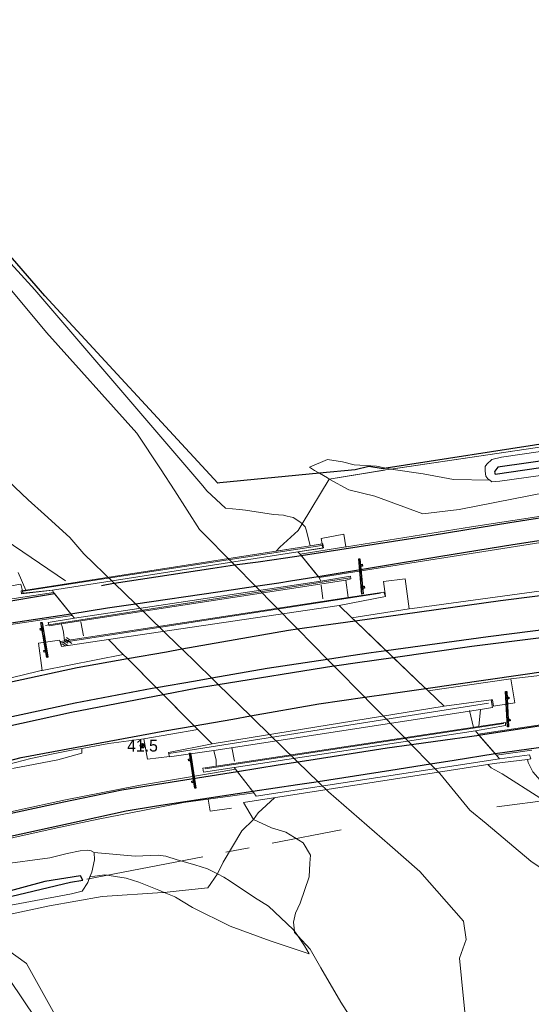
# Model space of a CAD drawing. Header units: metres. Extents: x 169249 to 194689, y 406250 to 412203.
# Tile 248 of 256: x 185000 to 185043, y 410348 to 410432. Entities that reach past the tile are written whole.
import ezdxf
from ezdxf.enums import TextEntityAlignment as Align

# ---------------------------------------------------------------- set-up
doc = ezdxf.new("R2010")
doc.units = ezdxf.units.M
doc.linetypes.add('BGT_NLCS_N264$0$AM-AS', pattern=[16, 10, -2, 2, -2])
doc.layers.get('0').update_dxf_attribs({"linetype": 'CONTINUOUS'})
for name, color, linetype, lineweight in [('BGT_NLCS_N264$0$B-WE-AM-AS_KUNSTWERK_DUIKER-GV', 252, 'BGT_NLCS_N264$0$AM-AS', 18), ('BGT_NLCS_N264$0$B-WE-BV-LEUNING-G', 252, 'BGT_NLCS_N264$0$BV-LEUNING', 18), ('BGT_NLCS_N264$0$B-WE-FV-GELEIDING_WILDRASTER-G', 252, 'CONTINUOUS', 18), ('BGT_NLCS_N264$0$B-WE-GW-TALUD_KRUIN-G', 252, 'CONTINUOUS', 18), ('BGT_NLCS_N264$0$B-WE-GW-TALUD_TEEN-G', 252, 'CONTINUOUS', 18), ('BGT_NLCS_N264$0$B-WE-GW-WATERGANG_INSTEEK-G', 252, 'CONTINUOUS', 18), ('BGT_NLCS_N264$0$B-WE-GW-WATERGANG_WATERLIJN-G', 252, 'CONTINUOUS', 18), ('BGT_NLCS_N264$0$B-WE-IE-TERREINAFSCHEIDING_KUNSTMATIG_HEKWERK-G', 252, 'BGT_NLCS_N264$0$IE-TERREINAFSCHEIDING-KUNSTMATIG', 18), ('BGT_NLCS_N264$0$B-WE-OG-TOPOGRAFIE_TERREIN_GROEN-GV', 252, 'CONTINUOUS', 18), ('BGT_NLCS_N264$0$B-WE-OG-TOPOGRAFIE_TERREIN_GROEN_BOS-GV', 252, 'CONTINUOUS', 18), ('BGT_NLCS_N264$0$B-WE-OG-TOPOGRAFIE_WATER-GV', 252, 'CONTINUOUS', 18), ('BGT_NLCS_N264$0$B-WE-OG-TOPOGRAFIE_WEG_BERM-GV', 252, 'CONTINUOUS', 18), ('BGT_NLCS_N264$0$B-WE-OG-TOPOGRAFIE_WEG_RIJWEG-GV', 252, 'CONTINUOUS', 18), ('BGT_NLCS_N264$0$B-WE-OG-TOPOGRAFIE_WEG_RIJWIELPAD-GV', 252, 'CONTINUOUS', 18), ('BGT_NLCS_N264$0$B-WE-VW-VERKEERSTEKEN_BORD-S', 252, 'CONTINUOUS', 25), ('BGT_NLCS_N264$0$B-WE-WH-KUNSTWERK_BRUG-GV', 252, 'CONTINUOUS', 18), ('X-XX-AL-REFERENTIE-G', 7, 'CONTINUOUS', 18)]:
    doc.layers.add(name, color=color, linetype=linetype, lineweight=lineweight)
for name, color, linetype in [('BGT_NLCS_N264$0$B-WE-IE-MEUBILAIR_WEGMEUBILAIR-S', 252, 'CONTINUOUS'), ('BGT_NLCS_N264$0$B-WE-IE-TERREINAFSCHEIDING_KUNSTMATIG_HEKWERK_RASTER-G', 252, 'CONTINUOUS'), ('BGT_NLCS_N264$0$B-WE-OG-TOPOGRAFIE_WATER_SLOOT-GV', 252, 'CONTINUOUS'), ('BGT_NLCS_N264$0$B-WE-VW-MARKERING-G', 252, 'CONTINUOUS'), ('BGT_NLCS_N264$0$Label_Puntobject', 252, 'CONTINUOUS'), ('BGT_NLCS_N264$0$Taludsymbool_Oever', 252, 'CONTINUOUS')]:
    doc.layers.add(name, color=color, linetype=linetype)
doc.styles.add('BGT_NLCS_N264$0$STANDARD', font='txt')
doc.linetypes.add('BGT_NLCS_N264$0$BV-LEUNING', pattern='A,1,[69,NLCS.SHX,S=0.2,R=0,X=0,Y=0],1', length=2)
doc.linetypes.add('BGT_NLCS_N264$0$IE-TERREINAFSCHEIDING-KUNSTMATIG', pattern='A,4,[82,NLCS.SHX,S=0.75,R=90,X=0,Y=0],4,-2', length=10)

# ---------------------------------------------------------------- blocks, each defined once
blk = doc.blocks.new('BGT_NLCS_N264$0$SIE-WEG_SCHRIKHEK')
for points in [[(-1.125, 0), (-1.125, 0.1), (-1.5, 0.1), (-1.5, 0)], [(-0.375, 0), (-0.375, 0.1), (-0.75, 0.1), (-0.75, 0)], [(0.375, 0.1), (0, 0.1), (0, 0), (0.375, 0)], [(1.125, 0), (1.125, 0.1), (0.75, 0.1), (0.75, 0)]]:
    blk.add_hatch(color=0).paths.add_polyline_path(points)
at = {"color": 0}
for p, q in [((-1.125, 0), (-1.125, 0.1)), ((-0.75, 0), (-0.75, 0.1)), ((-0.375, 0), (-0.375, 0.1)), ((0, 0.1), (0, 0)), ((0.375, 0.1), (0.375, 0)), ((0.75, 0.1), (0.75, 0)), ((1.125, 0.1), (1.125, 0))]:
    blk.add_line(p, q, dxfattribs=at)
at = {"flags": 128}
for points in [[(-1.5, 0.1), (1.5, 0.1), (1.5, 0), (-1.5, 0)], [(-1.0125, 0.1), (-1.0125, 0.25), (-0.8625, 0.25), (-0.8625, 0.1)], [(0.8625, 0.1), (0.8625, 0.25), (1.0125, 0.25), (1.0125, 0.1)]]:
    blk.add_lwpolyline(points, close=True, dxfattribs=at)
blk = doc.blocks.new('BGT_NLCS_N264$0$SIE-WEG_PAAL_ALGEMEEN_TYPE_02-SO')
at = {"ltscale": 0.5}
h = blk.add_hatch(color=256, dxfattribs=at)
h.paths.add_polyline_path([(0, 0), (0.1875, 0, 0.4142136), (0, 0.1875)])
h.paths.add_polyline_path([(0, -0.1875), (0, 0), (-0.1875, 0, 0.4142136)])
for p, q in [((-0.1875, 0), (0.1875, 0)), ((0, -0.1875), (0, 0.1875))]:
    blk.add_line(p, q, dxfattribs=at)
blk.add_circle((0, 0), 0.1875, dxfattribs=at)
blk = doc.blocks.new('BGT_NLCS_N264$0$BGT_NLCS_N264_ACAD_1_FMEBLOCK24')
at = {"layer": 'BGT_NLCS_N264$0$Taludsymbool_Oever', "color": 7, "lineweight": 18}
for p, q in [((-0.222, 0.081, 11.277), (0.098, -0.135, 11.277)), ((-0.132, 0.214, 11.277), (0.402, -0.146, 11.277)), ((-0.042, 0.348, 11.277), (0.279, 0.132, 11.277)), ((-0.402, -0.187, 11.277), (-0.163, -0.348, 11.277)), ((-0.312, -0.053, 11.277), (0.075, -0.314, 11.277))]:
    blk.add_line(p, q, dxfattribs=at)
blk = doc.blocks.new('BGT_NLCS_N264')
at = {"layer": 'BGT_NLCS_N264$0$B-WE-AM-AS_KUNSTWERK_DUIKER-GV'}
for p, q in [((185040.428, 410364.776, 9.471), (185062.466, 410367.646, 9.435)), ((185005.679, 410358.622, 9.445), (185027.233, 410362.814, 11.275))]:
    blk.add_line(p, q, dxfattribs=at)
at = {"layer": 'BGT_NLCS_N264$0$B-WE-BV-LEUNING-G'}
for p, q in [((185025.582, 410386.925, 11.667), (185000.264, 410383.066, 11.679)), ((185002.452, 410380.195, 11.637), (185027.961, 410384.196, 11.607)), ((185003.55, 410378.718, 11.442), (185030.57, 410382.884, 11.424)), ((185002.165, 410380.15, 11.637), (185002.452, 410380.195, 11.637)), ((185039.737, 410373.546, 11.439), (185012.613, 410369.276, 11.486)), ((185015.693, 410367.988, 11.646), (185041.016, 410371.84, 11.625))]:
    blk.add_line(p, q, dxfattribs=at)
at = {"layer": 'BGT_NLCS_N264$0$B-WE-FV-GELEIDING_WILDRASTER-G'}
for p, q in [((185051.346, 410396.358, 10.208), (185031.46, 410393.411, 10.346)), ((185031.46, 410393.411, 10.346), (185030.984, 410393.34, 10.349)), ((185026.228, 410392.572, 11.327), (185023.923, 410388.766, 11.225)), ((185023.588, 410388.214, 11.274), (185022.036, 410386.783, 10.344)), ((185023.588, 410388.214, 11.274), (185023.923, 410388.766, 11.225)), ((185003.859, 410383.931, 10.597), (184998.746, 410387.416, 11.055)), ((185019.81, 410363.682, 10.8), (185018.825, 410362.73, 11.227)), ((185018.825, 410362.73, 11.227), (185017.23, 410360.069, 11.035)), ((185017.23, 410360.069, 11.035), (185016.747, 410359.083, 11.236))]:
    blk.add_line(p, q, dxfattribs=at)
for points in [[(185030.984, 410393.34, 10.349), (185030.896, 410393.327, 10.35), (185026.228, 410392.572, 11.327)], [(185044.088, 410365.516, 10.902), (185040.875, 410367.562, 10.351), (185039.95, 410368.083, 9.995)], [(185021.593, 410365.537, 10.273), (185020.184, 410364.245, 10.852), (185019.81, 410363.682, 10.8)], [(185016.747, 410359.083, 11.236), (185015.941, 410357.885, 10.543), (185013.512, 410357.639, 10.39), (185012.216, 410357.507, 10.263)], [(185012.216, 410357.507, 10.263), (185012.072, 410357.493, 10.36), (185006.965, 410357.149, 10.339), (185002.501, 410356.375, 10.348), (184996.268, 410355.039, 10.327), (184986.431, 410351.955, 10.3), (184983.096, 410350.977, 10.288), (184972.805, 410346.281, 10.348), (184964.295, 410341.806, 10.363), (184954.574, 410336.425, 10.348)]]:
    blk.add_polyline3d(points, dxfattribs=at)
at = {"layer": 'BGT_NLCS_N264$0$B-WE-GW-TALUD_KRUIN-G'}
blk.add_line((185023.279, 410354.219, 10.346), (185023.552, 410353.827, 10.121), dxfattribs=at)
for points in [[(185024.563, 410393.574, 10.635), (185024.971, 410393.307, 11.073), (185025.341, 410393.11, 11.193), (185025.411, 410393.066, 11.204)], [(185025.411, 410393.066, 11.204), (185026.067, 410392.66, 11.31), (185026.228, 410392.572, 11.327)], [(185016.747, 410359.083, 11.236), (185017.297, 410358.807, 11.185), (185017.815, 410358.451, 10.924), (185019.893, 410357.068, 10.858), (185021.072, 410356.331, 10.732), (185023.178, 410354.365, 10.429), (185023.279, 410354.219, 10.346)], [(185023.552, 410353.827, 10.121), (185024.139, 410352.982, 9.637), (185024.508, 410352.303, 9.601)]]:
    blk.add_polyline3d(points, dxfattribs=at)
at = {"layer": 'BGT_NLCS_N264$0$B-WE-GW-TALUD_TEEN-G'}
blk.add_line((185031.442, 410393.414, 10.416), (185031.058, 410393.489, 10.417), dxfattribs=at)
for points in [[(185031.058, 410393.489, 10.417), (185030.236, 410393.65, 10.419), (185028.329, 410393.789, 10.446), (185027.351, 410394.032, 10.455), (185026.064, 410394.226, 10.473), (185024.563, 410393.574, 10.635)], [(185024.508, 410352.303, 9.601), (185021.215, 410353.398, 9.73), (185017.816, 410354.636, 9.781), (185014.642, 410356.221, 9.868), (185013.185, 410357.089, 10.146), (185013.07, 410357.157, 10.168), (185012.216, 410357.507, 10.263)]]:
    blk.add_polyline3d(points, dxfattribs=at)
at = {"layer": 'BGT_NLCS_N264$0$B-WE-GW-WATERGANG_INSTEEK-G'}
for points in [[(184971.546, 410444.317, 10.078), (184976.141, 410437.942, 10.153), (184982.936, 410429.257, 10.177), (184989.569, 410421.523, 10.069), (184993.953, 410416.634, 10.039), (185001.269, 410408.625, 10.164), (185015.499, 410391.989, 10.486), (185015.857, 410391.57, 10.494), (185017.429, 410390.113, 10.605), (185018.617, 410389.989, 10.797), (185019.114, 410389.917, 10.819), (185021.495, 410389.575, 10.926), (185022.347, 410389.496, 11.013), (185022.652, 410389.43, 11.052), (185023.157, 410389.308, 11.136), (185023.728, 410388.935, 11.208), (185023.874, 410388.816, 11.217), (185023.923, 410388.766, 11.225)], [(185023.279, 410354.219, 10.175), (185023.205, 410354.971, 10.275), (185023.358, 410355.733, 10.281), (185023.754, 410356.607, 10.293), (185024.525, 410358.839, 10.287), (185024.59, 410359.98, 10.325), (185024.628, 410360.664, 10.347), (185024.017, 410361.711, 10.401), (185022.552, 410362.607, 10.476), (185021.314, 410362.976, 10.629), (185019.81, 410363.682, 10.8)], [(185023.552, 410353.827, 10.034), (185023.29, 410354.11, 10.161), (185023.279, 410354.219, 10.175)], [(185070.835, 410305.792, 9.576), (185073.234, 410308.425, 9.462), (185073.355, 410308.558, 9.455), (185073.481, 410308.696, 9.447), (185074.264, 410309.556, 9.399), (185074.275, 410310.212, 9.391), (185074.277, 410310.314, 9.39), (185073.882, 410312.026, 9.387), (185073.807, 410312.108, 9.388), (185064.518, 410322.295, 9.501), (185062.959, 410323.216, 9.507), (185043.893, 410331.723, 9.567), (185040.393, 410333.926, 9.579), (185037.386, 410336.305, 9.573), (185033.248, 410339.842, 9.564), (185031.633, 410341.972, 9.534), (185028.885, 410345.595, 9.507), (185027.194, 410348.205, 9.504), (185025.504, 410351.111, 9.495), (185024.599, 410352.695, 9.528), (185023.552, 410353.827, 10.034)], [(184980.475, 410346.865, 9.485), (184982.591, 410348.052, 9.51), (184989.455, 410350.687, 9.701), (184996.925, 410352.947, 9.639), (184998.946, 410352.623, 9.622), (185000.565, 410351.489, 9.604), (185004.383, 410344.619, 9.587)]]:
    blk.add_polyline3d(points, dxfattribs=at)
at = {"layer": 'BGT_NLCS_N264$0$B-WE-GW-WATERGANG_WATERLIJN-G'}
for p, q in [((185019.968, 410383.484, 9.226), (185018.201, 410385.28, 9.226)), ((185007.997, 410383.736, 9.228), (185009.796, 410381.981, 9.228)), ((185026.08, 410377.271, 9.226), (185023.536, 410379.858, 9.226)), ((185013.722, 410378.155, 9.228), (185016.265, 410375.676, 9.228)), ((185026.618, 410376.724, 9.226), (185026.08, 410377.271, 9.226)), ((185029.242, 410374.057, 9.226), (185026.618, 410376.724, 9.226)), ((185016.265, 410375.676, 9.228), (185016.815, 410375.14, 9.228)), ((185016.815, 410375.14, 9.228), (185019.546, 410372.478, 9.228)), ((185034.816, 410368.391, 9.227), (185033.208, 410370.025, 9.226)), ((185023.567, 410368.557, 9.228), (185025.273, 410366.894, 9.228))]:
    blk.add_line(p, q, dxfattribs=at)
for points in [[(185018.201, 410385.28, 9.226), (185015.232, 410388.298, 9.226), (185013.125, 410391.561, 9.226), (185011.906, 410393.449, 9.226), (185009.904, 410396.46, 9.226), (185002.255, 410405.007, 9.226), (184994.231, 410414.615, 9.227), (184985.805, 410423.583, 9.227), (184979.137, 410431.818, 9.226), (184972.789, 410440.073, 9.226), (184969.35, 410444.95, 9.226)], [(184956.933, 410440.475, 9.227), (184966.431, 410427.974, 9.227), (184971.34, 410419.532, 9.228), (184978.808, 410410.782, 9.228), (184982.068, 410407.352, 9.228), (184988.073, 410401.255, 9.228), (184996.634, 410394.569, 9.228), (184997.056, 410394.239, 9.228), (184997.263, 410394.044, 9.228), (185000.709, 410390.804, 9.228), (185002.076, 410389.568, 9.228), (185004.228, 410387.621, 9.228), (185005.428, 410386.24, 9.228), (185007.997, 410383.736, 9.228)], [(185023.536, 410379.858, 9.226), (185023.355, 410380.041, 9.226), (185019.968, 410383.484, 9.226)], [(185009.796, 410381.981, 9.228), (185013.425, 410378.444, 9.228), (185013.722, 410378.155, 9.228)], [(185033.208, 410370.025, 9.226), (185033.128, 410370.107, 9.226), (185029.532, 410373.762, 9.226), (185029.242, 410374.057, 9.226)], [(185019.546, 410372.478, 9.228), (185019.886, 410372.146, 9.228), (185023.42, 410368.701, 9.228), (185023.567, 410368.557, 9.228)], [(185088.726, 410340.566, 9.226), (185079.077, 410342.273, 9.227), (185074.661, 410343.654, 9.227), (185067.872, 410346.265, 9.227), (185062.412, 410348.387, 9.227), (185054.993, 410352.606, 9.227), (185048.995, 410356.318, 9.227), (185043.303, 410360.156, 9.227), (185039.515, 410363.347, 9.227), (185038.154, 410364.494, 9.227), (185035.603, 410367.591, 9.227), (185034.903, 410368.302, 9.227), (185034.816, 410368.391, 9.227)], [(185025.273, 410366.894, 9.228), (185025.353, 410366.816, 9.228), (185026.154, 410366.035, 9.228), (185031.358, 410361.507, 9.228), (185033.913, 410359.283, 9.228), (185037.61, 410355.073, 9.228), (185037.836, 410353.524, 9.228), (185037.262, 410351.927, 9.228), (185037.618, 410348.474, 9.228), (185038.158, 410342.848, 9.228)], [(184982.958, 410347.199, 9.238), (184990.061, 410349.814, 9.238), (184996.033, 410351.846, 9.238), (184997.091, 410352.19, 9.238), (184998.054, 410351.687, 9.238), (184998.233, 410351.458, 9.238), (184998.347, 410351.288, 9.238), (184999.122, 410350.132, 9.238), (185005.893, 410340.031, 9.238)]]:
    blk.add_polyline3d(points, dxfattribs=at)
at = {"layer": 'BGT_NLCS_N264$0$B-WE-IE-TERREINAFSCHEIDING_KUNSTMATIG_HEKWERK-G'}
for p, q in [((185025.551, 410383.559, 10.188), (185025.673, 410382.416, 10.239)), ((185005.158, 410380.462, 10.313), (185005.377, 410379.277, 10.454)), ((185038.107, 410372.948, 10.377), (185038.44, 410371.489, 10.449)), ((185017.97, 410369.804, 10.459), (185018.179, 410368.633, 10.162))]:
    blk.add_line(p, q, dxfattribs=at)
at = {"layer": 'BGT_NLCS_N264$0$B-WE-IE-TERREINAFSCHEIDING_KUNSTMATIG_HEKWERK_RASTER-G'}
blk.add_line((185051.329, 410396.638, 10.221), (185031.058, 410393.489, 10.417), dxfattribs=at)
for points in [[(185025.411, 410393.066, 10.65), (185016.943, 410392.236, 10.709), (185016.777, 410392.22, 10.71), (185002.108, 410408.106, 9.999), (184994.385, 410416.999, 10.024), (184982.899, 410430.225, 10.062), (184979.64, 410433.978, 10.073)], [(185031.058, 410393.489, 10.417), (185030.781, 410393.449, 10.602), (185029.58, 410393.639, 10.608), (185028.426, 410393.362, 10.629), (185025.411, 410393.066, 10.65)]]:
    blk.add_polyline3d(points, dxfattribs=at)
at = {"layer": 'BGT_NLCS_N264$0$B-WE-OG-TOPOGRAFIE_TERREIN_GROEN-GV'}
for p, q in [((185031.442, 410393.414, 10.416), (185051.346, 410396.358, 10.208)), ((185026.228, 410392.572, 11.327), (185030.984, 410393.34, 10.496)), ((185030.984, 410393.34, 10.496), (185031.442, 410393.414, 10.416)), ((185022.045, 410386.792, 10.35), (185023.588, 410388.214, 11.274))]:
    blk.add_line(p, q, dxfattribs=at)
at = {"layer": 'BGT_NLCS_N264$0$B-WE-OG-TOPOGRAFIE_TERREIN_GROEN_BOS-GV'}
blk.add_line((185018.959, 410365.13, 11.046), (185019.81, 410363.682, 10.8), dxfattribs=at)
at = {"layer": 'BGT_NLCS_N264$0$B-WE-OG-TOPOGRAFIE_WATER-GV'}
for p, q in [((185022.036, 410386.783, 10.344), (185022.045, 410386.792, 10.35)), ((185025.624, 410387.069, 11.501), (185024.617, 410386.912, 11.421)), ((185023.85, 410386.089, 11.57), (185023.769, 410386.189, 11.571)), ((185025.293, 410384.317, 11.548), (185023.85, 410386.089, 11.57)), ((185025.377, 410384.213, 11.547), (185025.293, 410384.317, 11.548)), ((185000.498, 410383.153, 11.452), (185000.226, 410383.078, 11.41)), ((185002.841, 410382.955, 11.527), (185002.927, 410382.848, 11.529)), ((185002.927, 410382.848, 11.529), (185004.308, 410381.125, 11.56)), ((185004.308, 410381.125, 11.56), (185004.421, 410380.984, 11.563)), ((185028.409, 410380.539, 11.373), (185028.128, 410380.809, 11.34)), ((185009.113, 410377.342, 11.388), (185011.577, 410374.861, 11.38)), ((185034.614, 410374.613, 11.331), (185034.407, 410374.799, 11.344)), ((185014.776, 410371.64, 11.372), (185015.075, 410371.339, 11.344)), ((185038.948, 410370.819, 11.542), (185038.847, 410370.935, 11.548)), ((185040.298, 410369.265, 11.46), (185038.948, 410370.819, 11.542)), ((185040.392, 410369.157, 11.454), (185040.298, 410369.265, 11.46)), ((185018.28, 410367.956, 11.552), (185018.445, 410367.741, 11.551)), ((185018.445, 410367.741, 11.551), (185019.739, 410366.058, 11.54)), ((185019.739, 410366.058, 11.54), (185019.818, 410365.955, 11.539)), ((185019.818, 410365.955, 11.539), (185020.039, 410365.668, 11.532))]:
    blk.add_line(p, q, dxfattribs=at)
for points in [[(185079.534, 410397.956, 10.509), (185079.594, 410398.47, 10.47), (185079.575, 410398.843, 10.446), (185079.534, 410398.951, 10.435), (185079.424, 410399.245, 10.404), (185078.955, 410399.841, 10.347), (185078.669, 410399.882, 10.344), (185077.438, 410399.735, 10.251), (185064.378, 410397.843, 10.221), (185040.816, 410394.422, 10.17), (185039.995, 410394.216, 10.17), (185039.585, 410393.838, 10.17), (185039.441, 410393.633, 10.182), (185039.439, 410393.229, 10.188), (185039.507, 410392.814, 10.203), (185039.665, 410392.585, 10.212), (185039.834, 410392.464, 10.214)], [(185040.7, 410392.389, 10.233), (185061.775, 410395.324, 10.281), (185079.534, 410397.956, 10.509)], [(185039.834, 410392.464, 10.214), (185040.003, 410392.344, 10.215), (185040.7, 410392.389, 10.233)], [(185024.617, 410386.912, 11.421), (185021.733, 410386.463, 9.836), (185022.036, 410386.783, 10.344)], [(185023.769, 410386.189, 11.571), (185023.567, 410386.403, 11.604), (185025.676, 410386.717, 11.607), (185025.683, 410386.718, 11.607), (185025.654, 410386.919, 11.5), (185025.624, 410387.069, 11.501)], [(185031, 410382.612, 11.418), (185030.859, 410382.985, 11.418), (185027.821, 410382.511, 11.43), (185027.62, 410383.989, 11.343), (185028.061, 410384.097, 11.553), (185028.031, 410384.332, 11.535), (185025.518, 410383.914, 11.589), (185025.377, 410384.213, 11.547)], [(185000.226, 410383.078, 11.41), (185000.242, 410382.89, 11.601), (185002.76, 410383.151, 11.571), (185002.841, 410382.955, 11.527)], [(185028.128, 410380.809, 11.34), (185027.052, 410381.84, 11.346), (185031, 410382.612, 11.418)], [(185004.421, 410380.984, 11.563), (185004.624, 410380.765, 11.55), (185002.406, 410380.403, 11.571), (185002.467, 410380.127, 11.565), (185003.503, 410380.287, 11.289), (185003.576, 410380.068, 11.289), (185003.697, 410379.576, 11.286), (185003.767, 410378.841, 11.277), (185003.429, 410378.789, 11.391), (185003.51, 410378.377, 11.394)], [(185031.052, 410378.007, 11.379), (185028.477, 410380.474, 11.381), (185028.409, 410380.539, 11.373)], [(185003.51, 410378.377, 11.394), (185007.513, 410378.953, 11.343), (185008.764, 410377.693, 11.308)], [(185031.639, 410377.445, 11.376), (185031.357, 410377.715, 11.379), (185031.052, 410378.007, 11.379)], [(185008.764, 410377.693, 11.308), (185009.087, 410377.368, 11.388), (185009.113, 410377.342, 11.388)], [(185034.407, 410374.799, 11.344), (185034.304, 410374.891, 11.35), (185031.639, 410377.445, 11.376)], [(185011.577, 410374.861, 11.38), (185011.771, 410374.666, 11.379), (185012.143, 410374.291, 11.381)], [(185039.955, 410373.849, 11.388), (185035.975, 410373.291, 11.295), (185034.614, 410374.613, 11.331)], [(185012.143, 410374.291, 11.381), (185014.55, 410371.867, 11.394), (185014.776, 410371.64, 11.372)], [(185038.847, 410370.935, 11.548), (185038.613, 410371.206, 11.619), (185041.18, 410371.667, 11.604), (185041.165, 410371.913, 11.577), (185038.902, 410371.593, 11.233), (185039.041, 410373.03, 11.177), (185040.076, 410373.187, 11.463), (185039.955, 410373.849, 11.388)], [(185015.075, 410371.339, 11.344), (185016.213, 410370.194, 11.304), (185016.305, 410370.101, 11.301), (185012.584, 410369.375, 11.322), (185012.679, 410369.045, 11.413)], [(185012.679, 410369.045, 11.413), (185012.687, 410369.018, 11.421), (185016.433, 410369.555, 11.181), (185016.506, 410369.293, 11.184), (185016.638, 410368.743, 11.193), (185016.639, 410368.224, 11.22), (185015.493, 410368.047, 11.604), (185015.575, 410367.705, 11.604), (185018.158, 410368.115, 11.553), (185018.28, 410367.956, 11.552)], [(185039.95, 410368.083, 9.995), (185039.666, 410368.348, 9.932), (185040.209, 410368.433, 11.253), (185043.023, 410368.792, 11.477)], [(185043.023, 410368.792, 11.477), (185043.311, 410368.828, 11.5), (185043.212, 410369.166, 11.497), (185040.67, 410368.836, 11.607), (185040.392, 410369.157, 11.454)], [(185006.285, 410360.881, 11.185), (185006.045, 410361.047, 11.251), (185005.766, 410361.076, 11.257), (185005.104, 410361.046, 11.242), (185004.008, 410360.802, 11.215), (185002.544, 410360.428, 11.215), (184998.303, 410359.868, 11.137), (184991.553, 410357.981, 11.104), (184989.103, 410357.207, 11.068), (184984.257, 410355.714, 11.032), (184981.257, 410354.397, 10.945), (184977.219, 410352.784, 10.948), (184970.583, 410349.762, 10.933), (184964.702, 410346.603, 10.885), (184960.55, 410343.996, 10.921), (184956.413, 410341.53, 10.93)], [(185005.926, 410358.837, 10.384), (185006.085, 410359.218, 10.405), (185006.325, 410360.276, 10.945), (185006.285, 410360.881, 11.185)], [(184884.664, 410252.649, 10.041), (184885.255, 410253.576, 9.928), (184896.004, 410268.774, 9.725), (184912.594, 410292.19, 9.77), (184919.96, 410302.656, 9.772), (184924.888, 410309.425, 9.785), (184929.736, 410315.489, 9.808), (184934.221, 410319.865, 9.844), (184940.781, 410325.863, 9.883), (184943.095, 410328.141, 10.129), (184953.623, 410336.197, 10.177), (184965.247, 410343.323, 10.282), (184972.107, 410346.873, 10.291), (184978.894, 410349.895, 10.273), (184985.09, 410352.292, 10.27), (184990.321, 410354.027, 10.252), (184997.852, 410356.161, 10.228), (185004.368, 410357.378, 10.246), (185005.266, 410357.608, 10.246), (185005.751, 410358.338, 10.357), (185005.926, 410358.837, 10.384)]]:
    blk.add_polyline3d(points, dxfattribs=at)
at = {"layer": 'BGT_NLCS_N264$0$B-WE-OG-TOPOGRAFIE_WATER_SLOOT-GV'}
for points in [[(185040.507, 410393.565, 9.482), (185040.264, 410393.248, 9.482), (185040.242, 410393.167, 9.482), (185040.279, 410392.983, 9.484), (185052.875, 410394.811, 9.513), (185060.613, 410395.947, 9.497), (185077.734, 410398.305, 9.493), (185078.648, 410398.527, 9.495), (185078.566, 410398.932, 9.496), (185078.272, 410399.065, 9.497), (185061.527, 410396.552, 9.48), (185040.507, 410393.565, 9.482)], [(184955.195, 410338.039, 9.657), (184962.446, 410342.705, 9.576), (184971.145, 410347.415, 9.602), (184982.167, 410352.15, 9.511), (184991.215, 410355.177, 9.518), (184996.08, 410356.417, 9.489), (185004.273, 410358.362, 9.377), (185005.323, 410358.54, 9.419), (185005.127, 410358.921, 9.451), (185002.1, 410358.436, 9.523), (184991.577, 410355.588, 9.483), (184982.336, 410352.724, 9.476), (184971.168, 410347.734, 9.591), (184962.874, 410343.5, 9.662), (184952.574, 410337.146, 9.799)]]:
    blk.add_polyline3d(points, dxfattribs=at)
at = {"layer": 'BGT_NLCS_N264$0$B-WE-OG-TOPOGRAFIE_WEG_BERM-GV'}
for p, q in [((185031.442, 410393.414, 10.416), (185031.46, 410393.411, 10.416)), ((185000.498, 410383.153, 11.452), (184999.847, 410384.647, 11.293))]:
    blk.add_line(p, q, dxfattribs=at)
for points in [[(185079.534, 410397.956, 10.509), (185078.92, 410397.083, 10.707), (185077.174, 410396.812, 10.707), (185076.599, 410396.723, 10.707), (185059.29, 410394.079, 10.851), (185050.77, 410392.638, 10.995), (185037.227, 410389.98, 11.55), (185034.155, 410389.606, 11.664), (185030.099, 410391.125, 11.7), (185027.876, 410391.662, 11.496), (185026.228, 410392.572, 11.327)], [(185031.46, 410393.411, 10.416), (185031.65, 410393.374, 10.416), (185034.181, 410393.003, 10.368), (185036.766, 410392.54, 10.296), (185039.834, 410392.464, 10.214)], [(185024.617, 410386.912, 11.421), (185024.302, 410388.19, 11.394), (185024.18, 410388.508, 11.265), (185023.923, 410388.766, 11.225)], [(185005.239, 410369.718, 11.314), (185004.517, 410369.587, 11.308), (185002.814, 410369.258, 11.329), (185000.909, 410368.863, 11.386), (184998.962, 410368.349, 11.395), (184997.317, 410367.949, 11.395), (184995.23, 410367.393, 11.386), (184993.161, 410366.822, 11.377), (184991.225, 410366.241, 11.392), (184989.559, 410365.679, 11.374), (184987.951, 410365.218, 11.386), (184984.543, 410364.046, 11.383), (184981.621, 410362.967, 11.368), (184978.763, 410361.802, 11.368), (184974.688, 410360.086, 11.362), (184971.681, 410358.725, 11.365), (184968.283, 410357.093, 11.35), (184964.663, 410355.318, 11.359), (184960.341, 410352.963, 11.374), (184959.736, 410352.625, 11.324)], [(184999.367, 410368.007, 11.304), (185003.207, 410368.746, 11.291), (185005.255, 410369.328, 11.291), (185005.239, 410369.718, 11.314)], [(185045.395, 410364.684, 11.127), (185045.022, 410365.572, 11.23), (185044.292, 410366.809, 11.36), (185043.498, 410367.732, 11.375), (185043.078, 410368.517, 11.406), (185043.023, 410368.792, 11.477)], [(185016.747, 410359.083, 11.236), (185015.899, 410359.509, 11.314), (185014.82, 410359.834, 11.363), (185013.327, 410360.283, 11.431), (185012.375, 410360.573, 11.458), (185011.71, 410360.655, 11.455), (185009.761, 410360.587, 11.371), (185006.285, 410360.881, 11.185)], [(185005.926, 410358.837, 10.384), (185007.2, 410358.988, 10.423), (185009.011, 410358.728, 10.405), (185010.083, 410358.374, 10.438), (185011.779, 410357.686, 10.312), (185012.216, 410357.507, 10.263)]]:
    blk.add_polyline3d(points, dxfattribs=at)
at = {"layer": 'BGT_NLCS_N264$0$B-WE-OG-TOPOGRAFIE_WEG_RIJWEG-GV'}
for p, q in [((185027.052, 410381.84, 11.346), (185007.513, 410378.953, 11.343)), ((185033.01, 410381.548, 11.337), (185028.128, 410380.809, 11.34)), ((185008.764, 410377.693, 11.308), (185001.87, 410376.342, 11.326)), ((185034.614, 410374.613, 11.331), (185041.627, 410375.627, 11.289)), ((185016.305, 410370.101, 11.301), (185035.975, 410373.291, 11.295)), ((185010.489, 410370.544, 11.344), (185015.075, 410371.339, 11.344))]:
    blk.add_line(p, q, dxfattribs=at)
for points in [[(185080.625, 410387.721, 10.968), (185080.168, 410387.302, 11.021), (185065.725, 410385.66, 11.178), (185050.001, 410383.882, 11.316), (185033.252, 410381.585, 11.337), (185033.01, 410381.548, 11.337)], [(185033.01, 410381.548, 11.337), (185032.653, 410384.119, 11.251), (185030.811, 410383.876, 11.298), (185031, 410382.612, 11.418)], [(185041.627, 410375.627, 11.289), (185053.608, 410377.02, 11.112), (185086.896, 410380.637, 10.941)], [(185003.51, 410378.377, 11.394), (185003.365, 410378.898, 11.292), (185001.579, 410378.655, 11.302), (185001.87, 410376.342, 11.326)], [(185001.87, 410376.342, 11.326), (185001.791, 410376.326, 11.326), (185000.065, 410375.92, 11.326), (184995.829, 410374.911, 11.383), (184991.097, 410373.72, 11.401), (184986.315, 410372.398, 11.434), (184981.412, 410370.873, 11.515), (184976.966, 410369.281, 11.56), (184973.435, 410367.853, 11.554), (184970.57, 410366.655, 11.584), (184966.989, 410365.062, 11.605), (184962.127, 410362.662, 11.638), (184955.447, 410359.344, 11.705)], [(185039.955, 410373.849, 11.388), (185040.062, 410373.835, 11.146), (185040.162, 410373.313, 11.285), (185041.948, 410373.583, 11.258), (185041.627, 410375.627, 11.289)], [(185005.239, 410369.718, 11.314), (185007.548, 410370.137, 11.332), (185010.489, 410370.544, 11.344)], [(185010.489, 410370.544, 11.344), (185010.819, 410368.801, 11.289), (185012.679, 410369.045, 11.413)], [(185015.955, 410365.414, 11.519), (185016.139, 410364.385, 11.502), (185017.944, 410364.662, 11.505)]]:
    blk.add_polyline3d(points, dxfattribs=at)
at = {"layer": 'BGT_NLCS_N264$0$B-WE-OG-TOPOGRAFIE_WEG_RIJWIELPAD-GV'}
for p, q in [((185002.76, 410383.151, 11.571), (185023.567, 410386.403, 11.604)), ((185027.616, 410386.807, 11.495), (185023.769, 410386.189, 11.571)), ((185004.624, 410380.765, 11.55), (185025.518, 410383.914, 11.589)), ((185038.613, 410371.206, 11.619), (185018.158, 410368.115, 11.553)), ((185040.67, 410368.836, 11.607), (185020.039, 410365.668, 11.532)), ((185040.392, 410369.157, 11.454), (185043.398, 410369.56, 11.41))]:
    blk.add_line(p, q, dxfattribs=at)
for points in [[(185083.245, 410395.609, 10.776), (185077.47, 410394.67, 10.809), (185063.174, 410392.345, 10.89), (185038.271, 410388.518, 11.304), (185027.696, 410386.82, 11.493), (185027.616, 410386.807, 11.495)], [(185025.377, 410384.213, 11.547), (185028.748, 410384.77, 11.523), (185055.282, 410388.942, 11.007), (185079.139, 410392.633, 10.827), (185083.693, 410393.295, 10.824)], [(185027.616, 410386.807, 11.495), (185027.449, 410387.893, 11.516), (185025.53, 410387.526, 11.504), (185025.624, 410387.069, 11.501)], [(185000.226, 410383.078, 11.41), (185000.063, 410383.666, 11.434), (184998.236, 410383.332, 11.426), (184998.415, 410382.259, 11.542)], [(185002.841, 410382.955, 11.527), (184999.516, 410382.448, 11.545), (184998.415, 410382.259, 11.542)], [(185000.498, 410383.153, 11.452), (185000.11, 410383.098, 11.589), (185000.131, 410382.837, 11.601), (185002.76, 410383.151, 11.571)], [(184953.319, 410363.27, 11.755), (184956.234, 410364.254, 11.769), (184960.014, 410366.153, 11.686), (184965.736, 410368.855, 11.629), (184970.072, 410370.757, 11.605), (184974.507, 410372.594, 11.587), (184979.275, 410374.456, 11.593), (184982.975, 410375.736, 11.548), (184987.878, 410377.325, 11.536), (184993.63, 410379.011, 11.53), (184996.681, 410379.766, 11.533), (184999.065, 410380.196, 11.536), (185002.458, 410380.72, 11.548), (185004.421, 410380.984, 11.563)], [(185087.402, 410376.843, 10.701), (185075.655, 410375.678, 10.797), (185066.22, 410374.701, 10.917), (185057.315, 410373.69, 11.247), (185052.053, 410372.91, 11.382), (185038.847, 410370.935, 11.548)], [(185018.28, 410367.956, 11.552), (185016.483, 410367.637, 11.566), (185010.056, 410366.583, 11.482), (185003.854, 410365.369, 11.404), (184999.706, 410364.454, 11.311), (184997.582, 410363.976, 11.251), (184993.558, 410362.902, 11.224), (184989.874, 410361.878, 11.188), (184987.712, 410361.23, 11.179), (184984.024, 410359.957, 11.167), (184978.214, 410357.822, 11.146), (184974.229, 410356.204, 11.152), (184971.222, 410354.804, 11.164), (184967.553, 410353.046, 11.164), (184962.653, 410350.519, 11.185), (184960.812, 410349.465, 11.188)], [(184953.653, 410342.551, 11.122), (184956.684, 410344.499, 11.095), (184959.8, 410346.395, 11.128), (184962.918, 410348.153, 11.125), (184967.369, 410350.528, 11.119), (184970.816, 410352.228, 11.113), (184975.235, 410354.272, 11.113), (184977.904, 410355.367, 11.089), (184981.507, 410356.788, 11.119), (184985.431, 410358.177, 11.131), (184990.372, 410359.787, 11.14), (184993.802, 410360.73, 11.182), (184996.342, 410361.397, 11.194), (184999.48, 410362.152, 11.317), (185002.913, 410362.935, 11.383), (185006.636, 410363.713, 11.47), (185010.405, 410364.451, 11.524), (185013.875, 410365.126, 11.494), (185015.733, 410365.383, 11.518), (185015.955, 410365.414, 11.519)], [(185015.955, 410365.414, 11.519), (185017.815, 410365.674, 11.529), (185019.818, 410365.955, 11.539)]]:
    blk.add_polyline3d(points, dxfattribs=at)
at = {"layer": 'BGT_NLCS_N264$0$B-WE-VW-MARKERING-G', "linetype": 'Continuous'}
blk.add_line((185016.815, 410375.14, 11.426), (185026.618, 410376.724, 11.426), dxfattribs=at)
for points in [[(185034.407, 410374.799, 11.326), (185044.787, 410376.291, 11.311), (185062.625, 410378.347, 11.133), (185080.406, 410380.394, 11.03), (185098.539, 410382.415, 10.926), (185104.775, 410383.157, 10.874), (185109.241, 410383.725, 10.868), (185119.613, 410385.045, 10.856), (185128.445, 410386.262, 10.856), (185146.268, 410388.958, 10.909), (185169.894, 410392.648, 10.838), (185196.552, 410396.859, 10.909), (185220.345, 410400.527, 10.856)], [(185028.409, 410380.539, 11.366), (185040.731, 410382.263, 11.326), (185052.836, 410383.799, 11.266), (185070.66, 410385.833, 11.148), (185082.716, 410387.138, 11.03), (185094.944, 410388.478, 10.926), (185108.581, 410390.089, 10.883), (185109.547, 410390.203, 10.88), (185121.562, 410391.803, 10.92), (185133.598, 410393.563, 10.84), (185148.595, 410395.89, 10.84), (185163.19, 410398.115, 10.84), (185178.052, 410400.438, 10.874), (185186.983, 410401.858, 10.927), (185202.998, 410404.368, 10.838), (185219.861, 410407.067, 10.838)], [(185227.16, 410405.276, 10.961), (185215.158, 410403.397, 10.936), (185203.21, 410401.574, 10.936), (185191.21, 410399.648, 10.936), (185179.209, 410397.746, 10.912), (185167.324, 410395.888, 10.936), (185155.347, 410393.986, 10.924), (185143.507, 410392.232, 10.887), (185131.397, 410390.341, 10.936), (185116.319, 410388.183, 10.912), (185108.875, 410387.257, 10.95), (185104.259, 410386.683, 10.973), (185083.555, 410384.364, 11.034), (185072.387, 410383.062, 11.169), (185060.058, 410381.67, 11.267), (185049.28, 410380.394, 11.34), (185039.7, 410379.174, 11.402), (185031.052, 410378.007, 11.423)], [(185031.639, 410377.445, 11.416), (185038.316, 410378.397, 11.402), (185047.349, 410379.528, 11.377), (185061.844, 410381.247, 11.279), (185076.36, 410382.874, 11.132), (185089.165, 410384.304, 11.047), (185101.782, 410385.732, 10.949), (185108.941, 410386.62, 10.973), (185112.606, 410387.075, 10.985), (185128.02, 410389.127, 10.875), (185139.314, 410390.884, 10.924), (185152.216, 410392.82, 10.9), (185163.294, 410394.585, 10.936), (185174.46, 410396.279, 10.887), (185184.004, 410397.853, 10.924), (185192.668, 410399.146, 10.9), (185203.052, 410400.858, 10.961), (185210.456, 410401.999, 10.936), (185217.656, 410403.096, 10.887)], [(185023.536, 410379.858, 11.382), (185025.535, 410380.137, 11.376), (185028.409, 410380.539, 11.366)], [(185013.722, 410378.155, 11.362), (185022.767, 410379.75, 11.385), (185023.536, 410379.858, 11.382)], [(185009.113, 410377.342, 11.351), (185012.425, 410377.926, 11.359), (185013.722, 410378.155, 11.362)], [(185031.052, 410378.007, 11.423), (185029.779, 410377.835, 11.426), (185028.062, 410377.573, 11.421), (185026.08, 410377.271, 11.416)], [(184956.548, 410359.435, 11.651), (184959.213, 410360.815, 11.651), (184962.582, 410362.478, 11.577), (184967.938, 410364.936, 11.577), (184972.518, 410366.914, 11.533), (184976.221, 410368.485, 11.518), (184980.295, 410370.012, 11.459), (184984.825, 410371.613, 11.503), (184988.898, 410372.818, 11.429), (184993.354, 410374.101, 11.429), (185004.851, 410376.59, 11.34), (185009.113, 410377.342, 11.351)], [(185026.08, 410377.271, 11.416), (185020.949, 410376.49, 11.402), (185016.265, 410375.676, 11.396)], [(185026.618, 410376.724, 11.426), (185026.863, 410376.764, 11.426), (185028.614, 410377.014, 11.422), (185031.639, 410377.445, 11.416)], [(185016.265, 410375.676, 11.396), (185014.877, 410375.435, 11.394), (185011.577, 410374.861, 11.39)], [(185011.577, 410374.861, 11.39), (185011.197, 410374.795, 11.389), (185004.679, 410373.558, 11.365), (185000.114, 410372.58, 11.377), (184995.363, 410371.547, 11.377), (184988.502, 410369.648, 11.389), (184984.311, 410368.267, 11.402), (184980.134, 410366.723, 11.389), (184974.749, 410364.544, 11.438), (184971.139, 410362.997, 11.438), (184966.439, 410360.867, 11.487), (184962.932, 410359.112, 11.548), (184958.159, 410356.684, 11.524)], [(185012.143, 410374.291, 11.416), (185015.064, 410374.857, 11.426), (185015.393, 410374.91, 11.426), (185016.815, 410375.14, 11.426)], [(185029.242, 410374.057, 11.334), (185031.245, 410374.344, 11.331), (185034.407, 410374.799, 11.326)], [(184958.481, 410356.033, 11.475), (184963.847, 410358.9, 11.475), (184969.284, 410361.451, 11.426), (184974.524, 410363.78, 11.463), (184980.371, 410366.119, 11.402), (184986.739, 410368.382, 11.377), (184991.614, 410369.813, 11.377), (184997.27, 410371.244, 11.365), (185004.382, 410372.788, 11.389), (185012.143, 410374.291, 11.416)], [(185019.546, 410372.478, 11.353), (185025.35, 410373.497, 11.34), (185029.242, 410374.057, 11.334)], [(185014.776, 410371.64, 11.364), (185018.046, 410372.214, 11.357), (185019.546, 410372.478, 11.353)], [(184959.895, 410353.145, 11.281), (184965.28, 410356.108, 11.266), (184971.386, 410359.06, 11.296), (184977.291, 410361.563, 11.326), (184982.575, 410363.676, 11.37), (184982.552, 410363.692, 11.4), (184987.677, 410365.466, 11.37), (184990.627, 410366.419, 11.34), (184993.822, 410367.318, 11.311), (185000.112, 410368.941, 11.311), (185012.289, 410371.203, 11.37), (185014.776, 410371.64, 11.364)]]:
    blk.add_polyline3d(points, dxfattribs=at)
at = {"layer": 'BGT_NLCS_N264$0$B-WE-VW-MARKERING-G'}
for points in [[(185023.85, 410386.089, 11.504), (185034.941, 410387.814, 11.404), (185041.531, 410388.879, 11.258), (185050.383, 410390.266, 11.065), (185059.241, 410391.611, 10.92), (185066.5, 410392.743, 10.829), (185076.396, 410394.243, 10.793), (185083.417, 410395.353, 10.767)], [(185025.293, 410384.317, 11.511), (185035.673, 410386.029, 11.397), (185041.796, 410387.022, 11.308), (185050.674, 410388.381, 11.084), (185059.532, 410389.763, 10.932), (185066.823, 410390.88, 10.864), (185076.658, 410392.412, 10.824), (185083.717, 410393.534, 10.789)], [(185018.201, 410385.28, 11.548), (185020.192, 410385.558, 11.533), (185022.525, 410385.883, 11.516), (185023.85, 410386.089, 11.504)], [(185007.997, 410383.736, 11.54), (185016.36, 410385.023, 11.562), (185018.201, 410385.28, 11.548)], [(185019.968, 410383.484, 11.549), (185021.945, 410383.78, 11.541), (185022.931, 410383.927, 11.537), (185025.293, 410384.317, 11.511)], [(185006.905, 410383.537, 7.636), (185007.938, 410383.727, 11.54), (185007.997, 410383.736, 11.54)], [(185009.796, 410381.981, 11.553), (185016.79, 410383.009, 11.561), (185019.968, 410383.484, 11.549)], [(184938.076, 410358.985, 11.766), (184939.269, 410359.79, 11.772), (184940.941, 410360.91, 11.761), (184943.002, 410361.979, 11.746), (184944.628, 410362.691, 11.729), (184946.957, 410363.453, 11.717), (184949.242, 410364.024, 11.709), (184950.786, 410364.462, 11.705), (184952.253, 410364.899, 11.688), (184953.237, 410365.167, 11.674), (184954.391, 410365.677, 11.674), (184955.836, 410366.258, 11.659), (184958.088, 410367.422, 11.614), (184962.401, 410369.519, 11.574), (184966.558, 410371.458, 11.562), (184970.878, 410373.361, 11.536), (184975.145, 410375.031, 11.506), (184979.559, 410376.631, 11.474), (184983.904, 410378.182, 11.465), (184988.384, 410379.59, 11.481), (184992.868, 410380.801, 11.461), (184995.565, 410381.452, 11.47), (184997.836, 410382.025, 11.445), (185002.927, 410382.848, 3.178)], [(185004.308, 410381.125, 11.56), (185004.308, 410381.125, 11.56), (185007.425, 410381.633, 11.55), (185008.607, 410381.807, 11.551), (185009.796, 410381.981, 11.553)], [(184953.308, 410363.298, 11.726), (184955.239, 410363.944, 11.694), (184957.284, 410364.93, 11.664), (184958.927, 410365.724, 11.64), (184963.23, 410367.868, 11.662), (184967.407, 410369.763, 11.577), (184971.619, 410371.637, 11.6), (184975.813, 410373.338, 11.564), (184980.18, 410374.937, 11.526), (184984.552, 410376.452, 11.514), (184989.006, 410377.814, 11.495), (184993.433, 410379.183, 11.498), (184996.084, 410379.777, 11.496), (184998.281, 410380.228, 11.49), (185004.308, 410381.125, 11.56)], [(185110.047, 410377.462, 10.604), (185105.708, 410376.911, 10.602), (185100.757, 410376.341, 10.589), (185095.778, 410375.729, 10.583), (185089.643, 410375.04, 10.619), (185087.376, 410374.783, 10.646), (185080.826, 410374.107, 10.616), (185075.922, 410373.602, 10.658), (185070.814, 410373.147, 10.714), (185065.442, 410372.535, 10.84), (185060.424, 410371.999, 11.087), (185055.543, 410371.344, 11.259), (185050.573, 410370.714, 11.375), (185045.796, 410370.016, 11.447), (185040.298, 410369.265, 11.46)], [(185087.3, 410376.68, 10.613), (185080.593, 410375.997, 10.631), (185075.623, 410375.488, 10.703), (185070.646, 410374.985, 10.749), (185065.243, 410374.407, 10.894), (185060.208, 410373.795, 11.108), (185055.257, 410373.187, 11.31), (185050.289, 410372.563, 11.417), (185045.492, 410371.837, 11.449), (185039.059, 410370.834, 11.538), (185038.948, 410370.819, 11.539)], [(185038.948, 410370.819, 11.539), (185035.227, 410370.304, 11.574), (185033.208, 410370.025, 11.593)], [(185033.208, 410370.025, 11.593), (185031.13, 410369.738, 11.613), (185024.481, 410368.703, 11.561), (185023.567, 410368.557, 11.553)], [(185040.298, 410369.265, 11.46), (185040.298, 410369.265, 11.46), (185036.802, 410368.707, 11.511), (185034.816, 410368.391, 11.541)], [(185023.567, 410368.557, 11.553), (185021.904, 410368.292, 11.537), (185018.445, 410367.741, 11.505)], [(185034.816, 410368.391, 11.541), (185031.458, 410367.855, 11.59), (185025.273, 410366.894, 11.569)], [(185018.445, 410367.741, 11.505), (185011.119, 410366.574, 11.438), (185008.636, 410366.193, 11.458), (185003.733, 410365.173, 11.37), (184998.757, 410364.09, 11.288), (184994.364, 410362.964, 11.205), (184990.018, 410361.751, 11.167), (184985.002, 410360.162, 11.155), (184980.058, 410358.386, 11.162), (184975.184, 410356.408, 11.123), (184970.449, 410354.269, 11.12), (184965.895, 410352.084, 11.113), (184961.164, 410349.535, 11.077)], [(185025.273, 410366.894, 11.569), (185024.928, 410366.841, 11.568), (185023.539, 410366.631, 11.555), (185019.739, 410366.058, 11.518)], [(185019.739, 410366.058, 11.518), (185011.574, 410364.827, 11.44), (185009.014, 410364.394, 11.444), (185004.113, 410363.335, 11.326), (184999.21, 410362.257, 11.223), (184994.842, 410361.142, 11.188), (184990.588, 410359.991, 11.133), (184985.609, 410358.346, 11.115), (184980.78, 410356.624, 11.118), (184976.017, 410354.7, 11.118), (184971.261, 410352.596, 11.083), (184966.846, 410350.402, 11.082), (184962.466, 410348.092, 11.083), (184958.24, 410345.572, 11.096), (184954.022, 410342.961, 11.1), (184950.001, 410340.19, 11.107), (184945.973, 410337.262, 11.143), (184943.693, 410335.546, 11.144), (184942.102, 410334.279, 11.156)]]:
    blk.add_polyline3d(points, dxfattribs=at)
at = {"layer": 'BGT_NLCS_N264$0$B-WE-WH-KUNSTWERK_BRUG-GV'}
for points in [[(185023.567, 410386.403, 11.604), (185025.725, 410386.724, 11.607), (185025.68, 410387.078, 11.496), (185024.617, 410386.912, 11.421), (185000.498, 410383.153, 11.452)], [(185025.518, 410383.914, 11.589), (185025.377, 410384.213, 11.547), (185023.769, 410386.189, 11.571), (185023.567, 410386.403, 11.604)], [(185003.503, 410380.287, 11.289), (185027.62, 410383.989, 11.343), (185028.061, 410384.097, 11.553), (185028.031, 410384.332, 11.535), (185025.518, 410383.914, 11.589)], [(185000.498, 410383.153, 11.452), (185000.226, 410383.078, 11.41), (185000.242, 410382.89, 11.601), (185002.76, 410383.151, 11.571)], [(185002.76, 410383.151, 11.571), (185002.841, 410382.955, 11.527), (185004.421, 410380.984, 11.563), (185004.624, 410380.765, 11.55)], [(185027.052, 410381.84, 11.346), (185031, 410382.612, 11.418), (185030.859, 410382.985, 11.418), (185027.821, 410382.511, 11.43), (185003.767, 410378.841, 11.277), (185003.429, 410378.789, 11.391)], [(185035.975, 410373.291, 11.295), (185034.614, 410374.613, 11.331), (185034.304, 410374.891, 11.35), (185031.357, 410377.715, 11.379), (185028.477, 410380.474, 11.381), (185028.128, 410380.809, 11.34), (185027.052, 410381.84, 11.346)], [(185004.624, 410380.765, 11.55), (185002.406, 410380.403, 11.571), (185002.452, 410380.195, 11.566)], [(185002.452, 410380.195, 11.566), (185002.467, 410380.127, 11.565), (185003.503, 410380.287, 11.289)], [(185003.429, 410378.789, 11.391), (185003.51, 410378.377, 11.394), (185007.513, 410378.953, 11.343)], [(185007.513, 410378.953, 11.343), (185008.764, 410377.693, 11.308), (185009.087, 410377.368, 11.388), (185011.771, 410374.666, 11.379), (185014.55, 410371.867, 11.394), (185015.075, 410371.339, 11.344), (185016.305, 410370.101, 11.301)], [(185016.305, 410370.101, 11.301), (185012.584, 410369.375, 11.322), (185012.687, 410369.018, 11.421), (185016.433, 410369.555, 11.181), (185039.041, 410373.03, 11.177), (185040.076, 410373.187, 11.463), (185039.955, 410373.849, 11.388), (185035.975, 410373.291, 11.295)], [(185038.613, 410371.206, 11.619), (185041.18, 410371.667, 11.604), (185041.165, 410371.913, 11.577), (185038.902, 410371.593, 11.233), (185016.639, 410368.224, 11.22), (185015.493, 410368.047, 11.604), (185015.575, 410367.705, 11.604), (185018.158, 410368.115, 11.553)], [(185040.67, 410368.836, 11.607), (185040.392, 410369.157, 11.454), (185038.847, 410370.935, 11.548), (185038.613, 410371.206, 11.619)], [(185018.959, 410365.13, 11.046), (185040.209, 410368.433, 11.253), (185043.023, 410368.792, 11.477), (185043.311, 410368.828, 11.5), (185043.212, 410369.166, 11.497), (185040.67, 410368.836, 11.607)], [(185018.158, 410368.115, 11.553), (185018.28, 410367.956, 11.552), (185019.818, 410365.955, 11.539), (185020.039, 410365.668, 11.532)]]:
    blk.add_polyline3d(points, dxfattribs=at)
at = {"layer": 'BGT_NLCS_N264$0$B-WE-IE-MEUBILAIR_WEGMEUBILAIR-S', "color": 7}
blk.add_blockref('BGT_NLCS_N264$0$SIE-WEG_PAAL_ALGEMEEN_TYPE_02-SO', (185010.39, 410369.948, 11.391), dxfattribs=at)
at = {"layer": 'BGT_NLCS_N264$0$B-WE-VW-VERKEERSTEKEN_BORD-S', "color": 7}
for p, rotation in [((185028.862, 410384.308, 11.383), 275.0718372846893), ((185002.124, 410378.931, 11.236), 99.70219970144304), ((185041.253, 410373.057, 11.304), 272.9029788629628), ((185014.693, 410367.842, 11.359), 98.6603079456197)]:
    blk.add_blockref('BGT_NLCS_N264$0$SIE-WEG_SCHRIKHEK', p, dxfattribs=dict(at, rotation=rotation))
at = {"layer": 'BGT_NLCS_N264$0$Taludsymbool_Oever', "color": 7, "lineweight": 18}
blk.add_blockref('BGT_NLCS_N264$0$BGT_NLCS_N264_ACAD_1_FMEBLOCK24', (185003.988, 410378.77), dxfattribs=at)
at = {"layer": 'BGT_NLCS_N264$0$Label_Puntobject', "lineweight": 18, "style": 'BGT_NLCS_N264$0$STANDARD'}
blk.add_text('41.5', height=1, dxfattribs=at).set_placement((185010.39, 410369.948, 11.391), align=Align.MIDDLE)

msp = doc.modelspace()

# ---------------------------------------------------------------- block references
at = {"layer": 'X-XX-AL-REFERENTIE-G'}
msp.add_blockref('BGT_NLCS_N264', (0, 0), dxfattribs=at)

doc.saveas('drawing.dxf')
